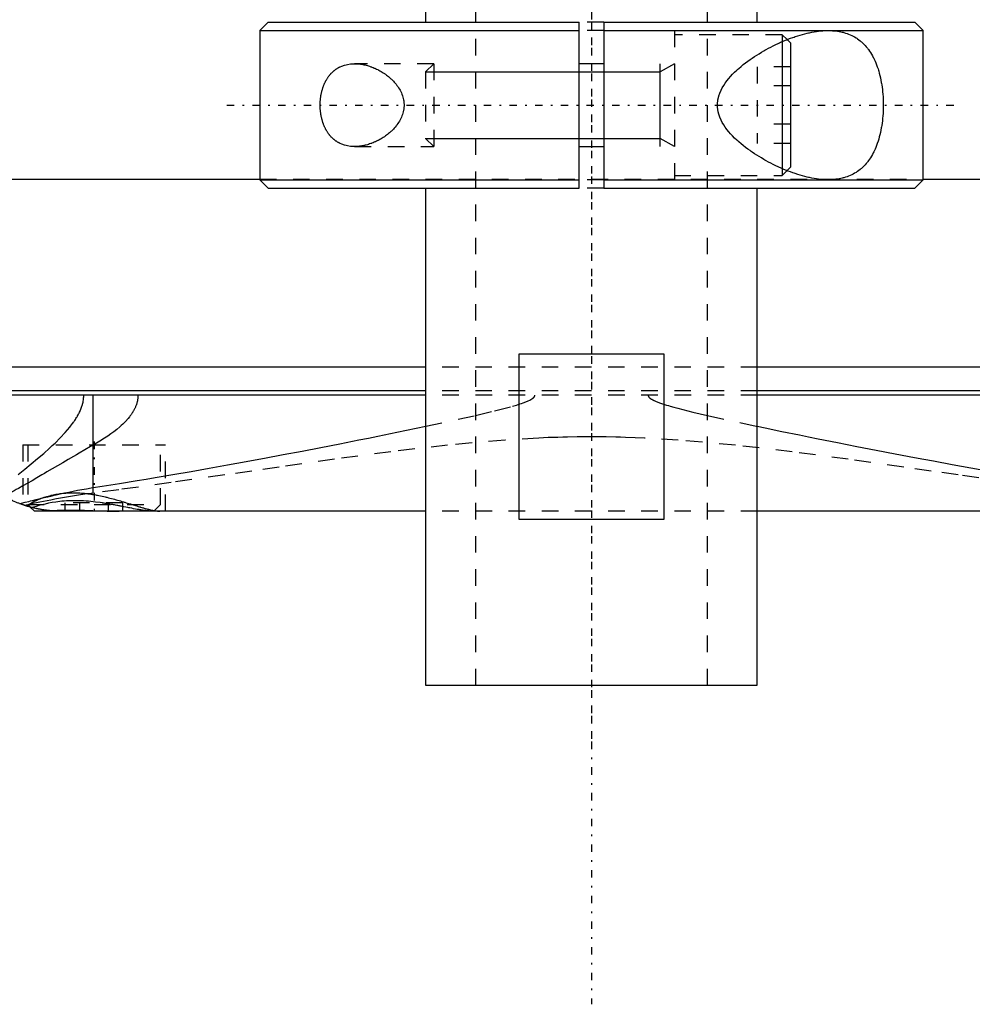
# Model space of a CAD drawing. Extents: x -105 to 105, y -97 to 359.
# Tile 2 of 9: x -34 to 23, y -97 to -37. Entities that reach past the tile are written whole.
import ezdxf

# ---------------------------------------------------------------- set-up
doc = ezdxf.new("R2010")
doc.units = 0
doc.linetypes.add('CENTER', pattern=[1.5, 0.45, -0.5, 0.05, -0.5])
doc.linetypes.add('DASHED', pattern=[2, 1, -1])
for name, color, linetype in [('AM_0', 7, 'CONTINUOUS'), ('AM_10', 7, 'CONTINUOUS'), ('AM_3', 7, 'DASHED'), ('AM_7', 7, 'CENTER')]:
    doc.layers.add(name, color=color, linetype=linetype)

msp = doc.modelspace()

# ---------------------------------------------------------------- linework, layer by layer
at = {"layer": 'AM_0', "color": 7, "linetype": 'CONTINUOUS'}
for p, q in [((-10, -25.3), (-10, -37.5)), ((10, -37.5), (10, -25.3)), ((-19.5, -37.5), (-20, -38)), ((-20, -38), (-20, -47)), ((-20, -38), (-0.75, -38)), ((-19.5, -37.5), (-0.75, -37.5)), ((-0.75, -47.5), (-0.75, -37.5)), ((0.75, -37.5), (19.5, -37.5)), ((0.75, -37.5), (0.75, -47.5)), ((0.75, -38), (20, -38)), ((20, -38), (19.5, -37.5)), ((20, -47), (20, -38)), ((12, -38.75), (11.797, -38.547)), ((11.5, -38.67), (11.5, -46.33)), ((12, -38.75), (12, -46.25)), ((0.75, -40), (-0.75, -40)), ((-0.75, -45), (0.75, -45)), ((11.797, -46.453), (12, -46.25)), ((-44.502, -46.968), (-20, -46.968)), ((-20, -47), (-19.5, -47.5)), ((-20, -47), (-0.75, -47)), ((-19.5, -47.5), (-0.75, -47.5)), ((-10, -47.5), (-10, -77.5)), ((0.75, -47), (20, -47)), ((0.75, -47.5), (19.5, -47.5)), ((10, -77.5), (10, -47.5)), ((19.5, -47.5), (20, -47)), ((20, -46.968), (44.502, -46.968)), ((-4.359, -67.5), (-4.359, -57.5)), ((-4.359, -57.5), (4.359, -57.5)), ((4.359, -57.5), (4.359, -67.5)), ((-10, -58.307), (-51.173, -58.307)), ((51.173, -58.307), (10, -58.307)), ((-10, -59.746), (-48.569, -59.746)), ((48.569, -59.746), (10, -59.746)), ((-10.005, -60), (-48.192, -60)), ((-30.043, -65.574), (-30.043, -60)), ((48.192, -60), (10.005, -60)), ((-34.069, -66.687), (-34.225, -66.637)), ((-33.848, -66.752), (-33.6, -67)), ((-10.003, -67), (-33.6, -67)), ((33.6, -67), (10.003, -67)), ((4.359, -67.5), (-4.359, -67.5)), ((-10, -77.5), (10, -77.5))]:
    msp.add_line(p, q, dxfattribs=at)
for points in [[(14.283, -47, 0), (14.22, -47, 0), (14.093, -46.996, 0), (13.964, -46.989, 0), (13.899, -46.984, 0), (13.834, -46.978, 0), (13.701, -46.964, 0), (13.566, -46.946, 0), (13.43, -46.925, 0), (13.292, -46.9, 0), (13.153, -46.872, 0), (13.082, -46.856, 0), (13.012, -46.84, 0), (12.87, -46.805, 0), (12.727, -46.767, 0), (12.583, -46.726, 0), (12.438, -46.682, 0), (12.292, -46.634, 0), (12.219, -46.61, 0), (12.146, -46.584, 0), (11.999, -46.531, 0), (11.851, -46.474, 0), (11.778, -46.445, 0), (11.704, -46.416, 0), (11.556, -46.354, 0), (11.409, -46.29, 0), (11.335, -46.256, 0), (11.261, -46.223, 0), (11.114, -46.153, 0), (10.968, -46.082, 0), (10.822, -46.007, 0), (10.677, -45.931, 0), (10.533, -45.853, 0), (10.461, -45.812, 0), (10.39, -45.772, 0), (10.248, -45.689, 0), (10.108, -45.604, 0), (9.969, -45.518, 0), (9.832, -45.429, 0), (9.697, -45.338, 0), (9.63, -45.292, 0), (9.563, -45.245, 0), (9.428, -45.148, 0), (9.293, -45.047, 0), (9.158, -44.942, 0), (9.025, -44.833, 0), (8.893, -44.72, 0), (8.828, -44.662, 0), (8.763, -44.604, 0), (8.636, -44.484, 0), (8.513, -44.36, 0), (8.395, -44.233, 0), (8.281, -44.102, 0), (8.173, -43.968, 0), (8.122, -43.9, 0), (8.072, -43.831, 0), (7.978, -43.69, 0), (7.892, -43.545, 0), (7.816, -43.397, 0), (7.775, -43.309, 0), (7.764, -43.283, 0), (7.754, -43.258, 0), (7.749, -43.245, 0), (7.744, -43.232, 0), (7.734, -43.206, 0), (7.724, -43.18, 0), (7.715, -43.154, 0), (7.706, -43.128, 0), (7.697, -43.101, 0), (7.693, -43.088, 0), (7.688, -43.075, 0), (7.68, -43.048, 0), (7.673, -43.021, 0), (7.669, -43.008, 0), (7.665, -42.994, 0), (7.658, -42.967, 0), (7.652, -42.94, 0), (7.649, -42.927, 0), (7.645, -42.913, 0), (7.64, -42.886, 0), (7.634, -42.858, 0), (7.629, -42.83, 0), (7.624, -42.802, 0), (7.62, -42.774, 0), (7.618, -42.76, 0), (7.616, -42.746, 0), (7.612, -42.718, 0), (7.609, -42.689, 0), (7.606, -42.661, 0), (7.604, -42.632, 0), (7.602, -42.603, 0), (7.601, -42.588, 0), (7.601, -42.574, 0), (7.6, -42.544, 0), (7.599, -42.515, 0), (7.599, -42.5, 0), (7.599, -42.485, 0), (7.6, -42.456, 0), (7.601, -42.426, 0), (7.601, -42.412, 0), (7.602, -42.397, 0), (7.604, -42.368, 0), (7.606, -42.339, 0), (7.609, -42.311, 0), (7.612, -42.282, 0), (7.616, -42.254, 0), (7.618, -42.24, 0), (7.62, -42.226, 0), (7.624, -42.198, 0), (7.629, -42.17, 0), (7.634, -42.142, 0), (7.64, -42.114, 0), (7.645, -42.087, 0), (7.649, -42.073, 0), (7.652, -42.06, 0), (7.658, -42.033, 0), (7.665, -42.006, 0), (7.669, -41.992, 0), (7.673, -41.979, 0), (7.68, -41.952, 0), (7.688, -41.925, 0), (7.693, -41.912, 0), (7.697, -41.899, 0), (7.706, -41.872, 0), (7.715, -41.846, 0), (7.724, -41.82, 0), (7.734, -41.794, 0), (7.744, -41.768, 0), (7.749, -41.755, 0), (7.754, -41.742, 0), (7.764, -41.717, 0), (7.775, -41.691, 0), (7.816, -41.603, 0), (7.892, -41.455, 0), (7.978, -41.31, 0), (8.072, -41.169, 0), (8.122, -41.1, 0), (8.173, -41.032, 0), (8.281, -40.898, 0), (8.395, -40.767, 0), (8.513, -40.64, 0), (8.636, -40.516, 0), (8.763, -40.396, 0), (8.828, -40.338, 0), (8.893, -40.28, 0), (9.025, -40.167, 0), (9.158, -40.058, 0), (9.293, -39.953, 0), (9.428, -39.852, 0), (9.563, -39.755, 0), (9.63, -39.708, 0), (9.697, -39.662, 0), (9.832, -39.571, 0), (9.969, -39.482, 0), (10.108, -39.396, 0), (10.248, -39.311, 0), (10.39, -39.228, 0), (10.461, -39.188, 0), (10.533, -39.147, 0), (10.677, -39.069, 0), (10.822, -38.993, 0), (10.968, -38.918, 0), (11.114, -38.847, 0), (11.261, -38.777, 0), (11.335, -38.744, 0), (11.409, -38.71, 0), (11.556, -38.646, 0), (11.704, -38.584, 0), (11.778, -38.555, 0), (11.851, -38.526, 0), (11.999, -38.469, 0), (12.146, -38.416, 0), (12.219, -38.39, 0), (12.292, -38.366, 0), (12.438, -38.318, 0), (12.583, -38.274, 0), (12.727, -38.233, 0), (12.87, -38.195, 0), (13.012, -38.16, 0), (13.082, -38.144, 0), (13.153, -38.128, 0), (13.292, -38.1, 0), (13.43, -38.075, 0), (13.566, -38.054, 0), (13.701, -38.036, 0), (13.834, -38.022, 0), (13.899, -38.016, 0), (13.964, -38.011, 0), (14.093, -38.004, 0), (14.22, -38, 0), (14.283, -38, 0)], [(14.283, -38, 0), (14.333, -38, 0), (14.433, -38.003, 0), (14.533, -38.008, 0), (14.583, -38.011, 0), (14.634, -38.015, 0), (14.734, -38.025, 0), (14.833, -38.038, 0), (14.933, -38.054, 0), (15.031, -38.073, 0), (15.129, -38.095, 0), (15.178, -38.107, 0), (15.226, -38.12, 0), (15.322, -38.148, 0), (15.417, -38.18, 0), (15.511, -38.215, 0), (15.603, -38.253, 0), (15.694, -38.295, 0), (15.739, -38.317, 0), (15.783, -38.34, 0), (15.871, -38.389, 0), (15.957, -38.441, 0), (15.999, -38.468, 0), (16.041, -38.497, 0), (16.123, -38.556, 0), (16.204, -38.618, 0), (16.243, -38.651, 0), (16.282, -38.684, 0), (16.358, -38.754, 0), (16.432, -38.826, 0), (16.504, -38.903, 0), (16.574, -38.982, 0), (16.641, -39.064, 0), (16.674, -39.107, 0), (16.706, -39.15, 0), (16.769, -39.239, 0), (16.83, -39.33, 0), (16.888, -39.425, 0), (16.944, -39.522, 0), (16.998, -39.624, 0), (17.024, -39.676, 0), (17.051, -39.73, 0), (17.101, -39.84, 0), (17.15, -39.954, 0), (17.197, -40.072, 0), (17.241, -40.194, 0), (17.283, -40.319, 0), (17.304, -40.383, 0), (17.323, -40.447, 0), (17.36, -40.578, 0), (17.395, -40.712, 0), (17.427, -40.848, 0), (17.456, -40.987, 0), (17.482, -41.127, 0), (17.494, -41.198, 0), (17.506, -41.269, 0), (17.527, -41.413, 0), (17.545, -41.557, 0), (17.561, -41.703, 0), (17.574, -41.848, 0), (17.584, -41.994, 0), (17.588, -42.067, 0), (17.592, -42.14, 0), (17.597, -42.285, 0), (17.599, -42.428, 0), (17.6, -42.5, 0), (17.599, -42.572, 0), (17.597, -42.715, 0), (17.592, -42.86, 0), (17.588, -42.933, 0), (17.584, -43.006, 0), (17.574, -43.152, 0), (17.561, -43.297, 0), (17.545, -43.443, 0), (17.527, -43.587, 0), (17.506, -43.731, 0), (17.494, -43.802, 0), (17.482, -43.873, 0), (17.456, -44.013, 0), (17.427, -44.152, 0), (17.395, -44.288, 0), (17.36, -44.422, 0), (17.323, -44.553, 0), (17.304, -44.617, 0), (17.283, -44.681, 0), (17.241, -44.806, 0), (17.197, -44.928, 0), (17.15, -45.046, 0), (17.101, -45.16, 0), (17.051, -45.27, 0), (17.024, -45.324, 0), (16.998, -45.376, 0), (16.944, -45.478, 0), (16.888, -45.575, 0), (16.83, -45.67, 0), (16.769, -45.761, 0), (16.706, -45.85, 0), (16.674, -45.893, 0), (16.641, -45.936, 0), (16.574, -46.018, 0), (16.504, -46.097, 0), (16.432, -46.174, 0), (16.358, -46.246, 0), (16.282, -46.316, 0), (16.243, -46.349, 0), (16.204, -46.382, 0), (16.123, -46.444, 0), (16.041, -46.503, 0), (15.999, -46.532, 0), (15.957, -46.559, 0), (15.871, -46.611, 0), (15.783, -46.66, 0), (15.739, -46.683, 0), (15.694, -46.705, 0), (15.603, -46.747, 0), (15.511, -46.785, 0), (15.417, -46.82, 0), (15.322, -46.852, 0), (15.226, -46.88, 0), (15.178, -46.893, 0), (15.129, -46.905, 0), (15.031, -46.927, 0), (14.933, -46.946, 0), (14.833, -46.962, 0), (14.734, -46.975, 0), (14.634, -46.985, 0), (14.583, -46.989, 0), (14.533, -46.992, 0), (14.433, -46.997, 0), (14.333, -47, 0), (14.283, -47, 0)], [(-16.363, -42.5, 0), (-16.363, -42.48, 0), (-16.363, -42.439, 0), (-16.362, -42.398, 0), (-16.361, -42.378, 0), (-16.36, -42.357, 0), (-16.358, -42.316, 0), (-16.356, -42.275, 0), (-16.353, -42.234, 0), (-16.35, -42.192, 0), (-16.346, -42.151, 0), (-16.344, -42.131, 0), (-16.342, -42.11, 0), (-16.337, -42.069, 0), (-16.331, -42.028, 0), (-16.326, -41.987, 0), (-16.319, -41.946, 0), (-16.312, -41.905, 0), (-16.309, -41.885, 0), (-16.305, -41.865, 0), (-16.297, -41.824, 0), (-16.289, -41.784, 0), (-16.285, -41.764, 0), (-16.28, -41.744, 0), (-16.271, -41.705, 0), (-16.261, -41.665, 0), (-16.256, -41.646, 0), (-16.251, -41.626, 0), (-16.241, -41.588, 0), (-16.229, -41.549, 0), (-16.218, -41.511, 0), (-16.206, -41.474, 0), (-16.194, -41.437, 0), (-16.187, -41.418, 0), (-16.181, -41.4, 0), (-16.168, -41.363, 0), (-16.154, -41.327, 0), (-16.14, -41.292, 0), (-16.125, -41.257, 0), (-16.111, -41.222, 0), (-16.103, -41.205, 0), (-16.095, -41.188, 0), (-16.08, -41.155, 0), (-16.064, -41.122, 0), (-16.048, -41.089, 0), (-16.031, -41.057, 0), (-16.014, -41.026, 0), (-16.006, -41.011, 0), (-15.997, -40.995, 0), (-15.98, -40.965, 0), (-15.962, -40.936, 0), (-15.945, -40.907, 0), (-15.927, -40.878, 0), (-15.908, -40.851, 0), (-15.899, -40.837, 0), (-15.89, -40.824, 0), (-15.871, -40.797, 0), (-15.852, -40.771, 0), (-15.833, -40.745, 0), (-15.813, -40.72, 0), (-15.793, -40.695, 0), (-15.783, -40.682, 0), (-15.773, -40.67, 0), (-15.752, -40.646, 0), (-15.731, -40.622, 0), (-15.721, -40.61, 0), (-15.71, -40.599, 0), (-15.689, -40.576, 0), (-15.667, -40.553, 0), (-15.656, -40.542, 0), (-15.645, -40.531, 0), (-15.622, -40.509, 0), (-15.6, -40.488, 0), (-15.577, -40.467, 0), (-15.553, -40.447, 0), (-15.53, -40.427, 0), (-15.518, -40.417, 0), (-15.506, -40.408, 0), (-15.482, -40.389, 0), (-15.458, -40.37, 0), (-15.433, -40.352, 0), (-15.408, -40.334, 0), (-15.383, -40.317, 0), (-15.37, -40.309, 0), (-15.358, -40.3, 0), (-15.332, -40.284, 0), (-15.307, -40.269, 0), (-15.281, -40.253, 0), (-15.254, -40.238, 0), (-15.228, -40.224, 0), (-15.215, -40.217, 0), (-15.202, -40.21, 0), (-15.175, -40.197, 0), (-15.148, -40.184, 0), (-15.053, -40.142, 0), (-14.885, -40.084, 0), (-14.8, -40.061, 0), (-14.714, -40.042, 0), (-14.541, -40.014, 0), (-14.368, -40.002, 0), (-14.283, -40, 0)], [(-14.283, -40, 0), (-14.251, -40, 0), (-14.188, -40.002, 0), (-14.123, -40.005, 0), (-14.091, -40.008, 0), (-14.058, -40.01, 0), (-13.992, -40.017, 0), (-13.925, -40.025, 0), (-13.858, -40.036, 0), (-13.79, -40.048, 0), (-13.722, -40.061, 0), (-13.688, -40.069, 0), (-13.653, -40.077, 0), (-13.585, -40.094, 0), (-13.515, -40.113, 0), (-13.446, -40.133, 0), (-13.377, -40.156, 0), (-13.307, -40.18, 0), (-13.272, -40.192, 0), (-13.237, -40.205, 0), (-13.168, -40.233, 0), (-13.099, -40.262, 0), (-13.064, -40.277, 0), (-13.029, -40.293, 0), (-12.96, -40.325, 0), (-12.892, -40.359, 0), (-12.858, -40.376, 0), (-12.824, -40.394, 0), (-12.756, -40.431, 0), (-12.689, -40.47, 0), (-12.623, -40.51, 0), (-12.557, -40.552, 0), (-12.492, -40.595, 0), (-12.46, -40.617, 0), (-12.428, -40.64, 0), (-12.364, -40.686, 0), (-12.302, -40.733, 0), (-12.241, -40.782, 0), (-12.181, -40.832, 0), (-12.122, -40.884, 0), (-12.093, -40.91, 0), (-12.064, -40.937, 0), (-12.006, -40.994, 0), (-11.949, -41.052, 0), (-11.892, -41.113, 0), (-11.837, -41.177, 0), (-11.782, -41.243, 0), (-11.756, -41.277, 0), (-11.73, -41.311, 0), (-11.679, -41.382, 0), (-11.63, -41.454, 0), (-11.584, -41.529, 0), (-11.541, -41.606, 0), (-11.5, -41.684, 0), (-11.481, -41.724, 0), (-11.462, -41.765, 0), (-11.428, -41.847, 0), (-11.398, -41.93, 0), (-11.372, -42.015, 0), (-11.349, -42.101, 0), (-11.331, -42.189, 0), (-11.324, -42.233, 0), (-11.317, -42.277, 0), (-11.308, -42.366, 0), (-11.303, -42.455, 0), (-11.303, -42.5, 0), (-11.303, -42.545, 0), (-11.308, -42.634, 0), (-11.317, -42.723, 0), (-11.324, -42.767, 0), (-11.331, -42.811, 0), (-11.349, -42.899, 0), (-11.372, -42.985, 0), (-11.398, -43.07, 0), (-11.428, -43.153, 0), (-11.462, -43.235, 0), (-11.481, -43.276, 0), (-11.5, -43.316, 0), (-11.541, -43.394, 0), (-11.584, -43.471, 0), (-11.63, -43.546, 0), (-11.679, -43.618, 0), (-11.73, -43.689, 0), (-11.756, -43.723, 0), (-11.782, -43.757, 0), (-11.837, -43.823, 0), (-11.892, -43.887, 0), (-11.949, -43.948, 0), (-12.006, -44.006, 0), (-12.064, -44.063, 0), (-12.093, -44.09, 0), (-12.122, -44.116, 0), (-12.181, -44.168, 0), (-12.241, -44.218, 0), (-12.302, -44.267, 0), (-12.364, -44.314, 0), (-12.428, -44.36, 0), (-12.46, -44.383, 0), (-12.492, -44.405, 0), (-12.557, -44.448, 0), (-12.623, -44.49, 0), (-12.689, -44.53, 0), (-12.756, -44.569, 0), (-12.824, -44.606, 0), (-12.858, -44.624, 0), (-12.892, -44.641, 0), (-12.96, -44.675, 0), (-13.029, -44.707, 0), (-13.064, -44.723, 0), (-13.099, -44.738, 0), (-13.168, -44.767, 0), (-13.237, -44.795, 0), (-13.272, -44.808, 0), (-13.307, -44.82, 0), (-13.377, -44.844, 0), (-13.446, -44.867, 0), (-13.515, -44.887, 0), (-13.585, -44.906, 0), (-13.653, -44.923, 0), (-13.688, -44.931, 0), (-13.722, -44.939, 0), (-13.79, -44.952, 0), (-13.858, -44.964, 0), (-13.925, -44.975, 0), (-13.992, -44.983, 0), (-14.058, -44.99, 0), (-14.091, -44.992, 0), (-14.123, -44.995, 0), (-14.188, -44.998, 0), (-14.251, -45, 0), (-14.283, -45, 0)], [(-14.283, -45, 0), (-14.368, -44.998, 0), (-14.541, -44.986, 0), (-14.714, -44.958, 0), (-14.8, -44.939, 0), (-14.885, -44.916, 0), (-15.053, -44.858, 0), (-15.148, -44.816, 0), (-15.175, -44.803, 0), (-15.202, -44.79, 0), (-15.215, -44.783, 0), (-15.228, -44.776, 0), (-15.254, -44.762, 0), (-15.281, -44.747, 0), (-15.307, -44.731, 0), (-15.332, -44.716, 0), (-15.358, -44.7, 0), (-15.37, -44.691, 0), (-15.383, -44.683, 0), (-15.408, -44.666, 0), (-15.433, -44.648, 0), (-15.458, -44.63, 0), (-15.482, -44.611, 0), (-15.506, -44.592, 0), (-15.518, -44.583, 0), (-15.53, -44.573, 0), (-15.553, -44.553, 0), (-15.577, -44.533, 0), (-15.6, -44.512, 0), (-15.622, -44.491, 0), (-15.645, -44.469, 0), (-15.656, -44.458, 0), (-15.667, -44.447, 0), (-15.689, -44.424, 0), (-15.71, -44.401, 0), (-15.721, -44.39, 0), (-15.731, -44.378, 0), (-15.752, -44.354, 0), (-15.773, -44.33, 0), (-15.783, -44.318, 0), (-15.793, -44.305, 0), (-15.813, -44.28, 0), (-15.833, -44.255, 0), (-15.852, -44.229, 0), (-15.871, -44.203, 0), (-15.89, -44.176, 0), (-15.899, -44.163, 0), (-15.908, -44.149, 0), (-15.927, -44.122, 0), (-15.945, -44.093, 0), (-15.962, -44.064, 0), (-15.98, -44.035, 0), (-15.997, -44.005, 0), (-16.006, -43.989, 0), (-16.014, -43.974, 0), (-16.031, -43.943, 0), (-16.048, -43.911, 0), (-16.064, -43.878, 0), (-16.08, -43.845, 0), (-16.095, -43.812, 0), (-16.103, -43.795, 0), (-16.111, -43.778, 0), (-16.125, -43.743, 0), (-16.14, -43.708, 0), (-16.154, -43.673, 0), (-16.168, -43.637, 0), (-16.181, -43.6, 0), (-16.187, -43.582, 0), (-16.194, -43.563, 0), (-16.206, -43.526, 0), (-16.218, -43.489, 0), (-16.229, -43.451, 0), (-16.241, -43.412, 0), (-16.251, -43.374, 0), (-16.256, -43.354, 0), (-16.261, -43.335, 0), (-16.271, -43.295, 0), (-16.28, -43.256, 0), (-16.285, -43.236, 0), (-16.289, -43.216, 0), (-16.297, -43.176, 0), (-16.305, -43.135, 0), (-16.309, -43.115, 0), (-16.312, -43.095, 0), (-16.319, -43.054, 0), (-16.326, -43.013, 0), (-16.331, -42.972, 0), (-16.337, -42.931, 0), (-16.342, -42.89, 0), (-16.344, -42.869, 0), (-16.346, -42.849, 0), (-16.35, -42.808, 0), (-16.353, -42.766, 0), (-16.356, -42.725, 0), (-16.358, -42.684, 0), (-16.36, -42.643, 0), (-16.361, -42.622, 0), (-16.362, -42.602, 0), (-16.363, -42.561, 0), (-16.363, -42.52, 0), (-16.363, -42.5, 0)], [(-30.043, -65.574, 0), (-29.518, -65.493, 0), (-28.462, -65.326, 0), (-27.396, -65.153, 0), (-26.86, -65.064, 0), (-26.322, -64.974, 0), (-25.24, -64.79, 0), (-24.149, -64.601, 0), (-23.051, -64.407, 0), (-21.945, -64.208, 0), (-20.832, -64.004, 0), (-20.273, -63.901, 0), (-19.713, -63.796, 0), (-18.587, -63.584, 0), (-17.455, -63.369, 0), (-16.319, -63.149, 0), (-15.177, -62.926, 0), (-14.031, -62.699, 0), (-13.456, -62.584, 0), (-12.881, -62.469, 0), (-11.729, -62.235, 0), (-10.575, -61.997, 0), (-9.998, -61.876, 0)], [(9.996, -61.876, 0), (10.476, -61.976, 0), (11.482, -62.184, 0), (12.546, -62.401, 0), (13.099, -62.513, 0), (13.666, -62.626, 0), (14.831, -62.858, 0), (15.999, -63.087, 0), (17.163, -63.312, 0), (18.321, -63.534, 0), (19.473, -63.751, 0), (20.047, -63.859, 0), (20.619, -63.965, 0), (21.758, -64.174, 0), (22.889, -64.378, 0), (24.014, -64.577, 0), (25.13, -64.771, 0), (26.237, -64.96, 0), (26.788, -65.052, 0), (27.336, -65.143, 0), (28.426, -65.32, 0), (29.506, -65.491, 0), (30.043, -65.574, 0)], [(-34.299, -66.612, 0), (-34.347, -66.595, 0), (-34.441, -66.56, 0), (-34.536, -66.524, 0), (-34.583, -66.506, 0), (-34.63, -66.487, 0), (-34.724, -66.448, 0), (-34.817, -66.408, 0), (-34.91, -66.366, 0), (-35.003, -66.323, 0), (-35.095, -66.279, 0), (-35.141, -66.256, 0), (-35.187, -66.232, 0), (-35.278, -66.185, 0), (-35.369, -66.136, 0), (-35.459, -66.086, 0), (-35.549, -66.034, 0), (-35.638, -65.981, 0), (-35.682, -65.953, 0), (-35.726, -65.926, 0), (-35.814, -65.87, 0), (-35.901, -65.812, 0), (-35.945, -65.783, 0)], [(-34.484, -66.545, 0), (-34.377, -66.518, 0), (-34.16, -66.464, 0), (-33.939, -66.409, 0), (-33.827, -66.381, 0), (-33.715, -66.353, 0), (-33.486, -66.296, 0), (-33.253, -66.239, 0), (-33.017, -66.181, 0), (-32.777, -66.124, 0), (-32.533, -66.066, 0), (-32.41, -66.037, 0), (-32.286, -66.009, 0), (-32.035, -65.952, 0), (-31.78, -65.897, 0), (-31.522, -65.842, 0), (-31.261, -65.789, 0), (-30.996, -65.738, 0), (-30.862, -65.713, 0), (-30.728, -65.688, 0), (-30.456, -65.641, 0), (-30.181, -65.595, 0), (-30.043, -65.574, 0)], [(-32.725, -66.962, 0), (-32.775, -66.957, 0), (-32.874, -66.945, 0), (-32.973, -66.932, 0), (-33.022, -66.925, 0), (-33.072, -66.917, 0), (-33.171, -66.901, 0), (-33.269, -66.884, 0), (-33.368, -66.865, 0), (-33.466, -66.845, 0), (-33.564, -66.823, 0), (-33.613, -66.812, 0), (-33.662, -66.8, 0), (-33.76, -66.775, 0), (-33.857, -66.749, 0), (-33.954, -66.722, 0), (-34.051, -66.693, 0), (-34.148, -66.662, 0), (-34.196, -66.647, 0), (-34.244, -66.63, 0), (-34.34, -66.597, 0), (-34.436, -66.562, 0), (-34.484, -66.545, 0)], [(-33.85, -66.751, 0), (-33.875, -66.744, 0), (-33.922, -66.731, 0), (-33.966, -66.718, 0), (-33.987, -66.712, 0), (-34.008, -66.706, 0), (-34.047, -66.694, 0), (-34.083, -66.683, 0), (-34.117, -66.672, 0), (-34.148, -66.662, 0), (-34.176, -66.653, 0), (-34.189, -66.649, 0), (-34.201, -66.645, 0), (-34.223, -66.638, 0), (-34.242, -66.631, 0), (-34.259, -66.625, 0), (-34.273, -66.621, 0), (-34.284, -66.617, 0), (-34.288, -66.616, 0), (-34.292, -66.614, 0), (-34.297, -66.612, 0), (-34.3, -66.611, 0), (-34.3, -66.611, 0)], [(-33.85, -66.751, 0), (-33.875, -66.744, 0), (-33.922, -66.731, 0), (-33.966, -66.718, 0), (-33.988, -66.712, 0), (-34.008, -66.706, 0), (-34.047, -66.694, 0), (-34.084, -66.683, 0), (-34.117, -66.672, 0), (-34.148, -66.662, 0), (-34.176, -66.653, 0), (-34.189, -66.649, 0), (-34.201, -66.645, 0), (-34.223, -66.638, 0), (-34.242, -66.631, 0), (-34.259, -66.625, 0), (-34.273, -66.621, 0), (-34.284, -66.617, 0), (-34.288, -66.616, 0), (-34.292, -66.614, 0), (-34.297, -66.612, 0), (-34.3, -66.611, 0), (-34.3, -66.611, 0)], [(-32.725, -66.962, 0), (-32.627, -66.958, 0), (-32.425, -66.95, 0), (-32.215, -66.944, 0), (-32.107, -66.941, 0), (-31.997, -66.938, 0), (-31.773, -66.935, 0), (-31.542, -66.933, 0), (-31.306, -66.933, 0), (-31.066, -66.935, 0), (-30.823, -66.939, 0), (-30.701, -66.942, 0), (-30.578, -66.944, 0), (-30.33, -66.951, 0), (-30.081, -66.959, 0), (-29.831, -66.968, 0), (-29.582, -66.976, 0), (-29.335, -66.984, 0), (-29.213, -66.988, 0), (-29.091, -66.991, 0), (-28.849, -66.997, 0), (-28.611, -67, 0), (-28.494, -67, 0)], [(-32, -67, 0), (-32.022, -67, 0), (-32.065, -67, 0), (-32.107, -66.999, 0), (-32.129, -66.999, 0), (-32.15, -66.998, 0), (-32.192, -66.997, 0), (-32.234, -66.996, 0), (-32.275, -66.995, 0), (-32.316, -66.993, 0), (-32.357, -66.991, 0), (-32.377, -66.99, 0), (-32.398, -66.989, 0), (-32.438, -66.986, 0), (-32.477, -66.984, 0), (-32.516, -66.981, 0), (-32.555, -66.978, 0), (-32.594, -66.975, 0), (-32.613, -66.973, 0), (-32.632, -66.971, 0), (-32.67, -66.968, 0), (-32.707, -66.964, 0), (-32.725, -66.962, 0)]]:
    msp.add_polyline3d(points, dxfattribs=at)
at = {"layer": 'AM_10', "color": 7, "linetype": 'CONTINUOUS'}
for p, q in [((4.15, -45), (4.15, -40)), ((5, -40), (4.15, -40.49)), ((-10, -40.49), (4.15, -40.49)), ((-10, -44.51), (4.15, -44.51)), ((5, -45), (4.15, -44.51))]:
    msp.add_line(p, q, dxfattribs=at)
at = {"layer": 'AM_3', "color": 6, "linetype": 'DASHED'}
for p, q in [((-7, 307.5), (-7, -77.5)), ((7, -77.5), (7, 307.5)), ((0.75, -37.5), (-0.75, -37.5)), ((0.75, -38), (-0.75, -38)), ((5, -38), (5, -47)), ((11.5, -38.25), (5, -38.25)), ((11.797, -38.547), (11.5, -38.25)), ((11.5, -38.25), (11.5, -38.67)), ((-9.51, -40), (-14.283, -40)), ((-9.51, -40), (-10, -40.49)), ((-9.51, -40), (-9.51, -45)), ((12, -40.191), (10, -40.191)), ((10, -40.191), (10, -44.809)), ((-10, -40.49), (-10, -44.51)), ((12, -41.345), (10, -41.345)), ((12, -43.655), (10, -43.655)), ((-10, -44.51), (-9.51, -45)), ((-14.283, -45), (-9.51, -45)), ((12, -44.809), (10, -44.809)), ((11.5, -46.33), (11.5, -46.75)), ((5, -46.75), (11.5, -46.75)), ((11.5, -46.75), (11.797, -46.453)), ((-20, -46.968), (20, -46.968)), ((0.75, -47), (-0.75, -47)), ((0.75, -47.5), (-0.75, -47.5)), ((10, -58.307), (-10, -58.307)), ((10, -59.746), (-10, -59.746)), ((-30.043, -63.007), (-30.043, -60)), ((-30.043, -65.905), (-30.043, -60)), ((10.005, -60), (-10.005, -60)), ((-9.998, -61.876), (-6.998, -61.224)), ((6.999, -61.224), (9.996, -61.876)), ((-34.3, -63), (-34.3, -66.611)), ((-34.3, -63), (-25.7, -63)), ((-34, -63), (-34, -66.6)), ((-26, -66.6), (-26, -63)), ((-25.7, -67), (-25.7, -63)), ((-31.732, -67), (-31.732, -66.5)), ((-28.268, -66.5), (-31.732, -66.5)), ((-30.866, -67), (-30.866, -66.5)), ((-29.134, -67), (-29.134, -66.5)), ((-28.268, -67), (-28.268, -66.5)), ((-34.225, -66.637), (-34.299, -66.612)), ((-34, -66.6), (-33.848, -66.752)), ((-34, -66.6), (-26, -66.6)), ((-33.722, -66.785), (-33.849, -66.751)), ((-31.733, -66.983), (-32.376, -66.99)), ((-29.343, -67), (-31.733, -66.983)), ((-26.4, -67), (-26, -66.6)), ((10.003, -67), (-10.003, -67))]:
    msp.add_line(p, q, dxfattribs=at)
for points in [[(-34.574, -64.775, 0), (-34.176, -64.463, 0), (-33.784, -64.147, 0), (-33.403, -63.829, 0), (-33.034, -63.511, 0), (-32.684, -63.196, 0), (-32.516, -63.04, 0), (-32.354, -62.885, 0), (-32.04, -62.572, 0), (-31.742, -62.253, 0), (-31.466, -61.928, 0), (-31.317, -61.737, 0), (-31.277, -61.682, 0), (-31.237, -61.628, 0), (-31.218, -61.6, 0), (-31.199, -61.573, 0), (-31.161, -61.517, 0), (-31.124, -61.462, 0), (-31.089, -61.407, 0), (-31.054, -61.352, 0), (-31.021, -61.297, 0), (-31.005, -61.269, 0), (-30.989, -61.241, 0), (-30.958, -61.186, 0), (-30.928, -61.13, 0), (-30.914, -61.102, 0), (-30.899, -61.075, 0), (-30.872, -61.018, 0), (-30.845, -60.961, 0), (-30.832, -60.932, 0), (-30.819, -60.903, 0), (-30.795, -60.845, 0), (-30.772, -60.786, 0), (-30.75, -60.726, 0), (-30.729, -60.665, 0), (-30.71, -60.604, 0), (-30.702, -60.573, 0), (-30.693, -60.542, 0), (-30.677, -60.48, 0), (-30.664, -60.417, 0), (-30.652, -60.353, 0), (-30.641, -60.29, 0), (-30.633, -60.226, 0), (-30.63, -60.194, 0), (-30.627, -60.162, 0), (-30.623, -60.097, 0), (-30.621, -60.033, 0), (-30.621, -60, 0)], [(-27.35, -60, 0), (-27.35, -60.02, 0), (-27.351, -60.061, 0), (-27.353, -60.101, 0), (-27.355, -60.122, 0), (-27.356, -60.142, 0), (-27.36, -60.182, 0), (-27.365, -60.222, 0), (-27.371, -60.261, 0), (-27.378, -60.301, 0), (-27.385, -60.34, 0), (-27.389, -60.36, 0), (-27.394, -60.379, 0), (-27.403, -60.418, 0), (-27.413, -60.457, 0), (-27.424, -60.496, 0), (-27.436, -60.534, 0), (-27.449, -60.572, 0), (-27.456, -60.591, 0), (-27.462, -60.61, 0), (-27.477, -60.648, 0), (-27.492, -60.685, 0), (-27.499, -60.704, 0), (-27.507, -60.722, 0), (-27.524, -60.759, 0), (-27.541, -60.795, 0), (-27.549, -60.813, 0), (-27.558, -60.831, 0), (-27.576, -60.867, 0), (-27.595, -60.902, 0), (-27.615, -60.937, 0), (-27.634, -60.971, 0), (-27.655, -61.006, 0), (-27.665, -61.023, 0), (-27.676, -61.04, 0), (-27.697, -61.073, 0), (-27.719, -61.106, 0), (-27.741, -61.139, 0), (-27.763, -61.171, 0), (-27.786, -61.203, 0), (-27.798, -61.219, 0), (-27.809, -61.235, 0), (-27.833, -61.266, 0), (-27.857, -61.298, 0), (-27.943, -61.405, 0), (-28.102, -61.582, 0), (-28.27, -61.751, 0), (-28.356, -61.832, 0), (-28.444, -61.911, 0), (-28.623, -62.061, 0), (-28.802, -62.203, 0), (-28.985, -62.339, 0), (-29.173, -62.47, 0), (-29.364, -62.598, 0), (-29.461, -62.66, 0), (-29.558, -62.721, 0), (-29.752, -62.839, 0), (-29.946, -62.952, 0), (-30.043, -63.007, 0)], [(-6.998, -61.224, 0), (-5.849, -60.952, 0), (-4.771, -60.669, 0), (-4.527, -60.597, 0), (-4.313, -60.529, 0), (-4.216, -60.497, 0), (-4.126, -60.465, 0), (-3.964, -60.404, 0), (-3.827, -60.347, 0), (-3.711, -60.292, 0), (-3.654, -60.261, 0), (-3.638, -60.253, 0), (-3.624, -60.244, 0), (-3.617, -60.24, 0), (-3.61, -60.235, 0), (-3.596, -60.227, 0), (-3.583, -60.218, 0), (-3.57, -60.21, 0), (-3.558, -60.201, 0), (-3.547, -60.193, 0), (-3.541, -60.189, 0), (-3.535, -60.184, 0), (-3.525, -60.176, 0), (-3.515, -60.168, 0), (-3.51, -60.163, 0), (-3.505, -60.159, 0), (-3.496, -60.151, 0), (-3.487, -60.143, 0), (-3.483, -60.138, 0), (-3.479, -60.134, 0), (-3.471, -60.126, 0), (-3.464, -60.118, 0), (-3.457, -60.11, 0), (-3.451, -60.101, 0), (-3.445, -60.093, 0), (-3.442, -60.088, 0), (-3.44, -60.084, 0), (-3.434, -60.075, 0), (-3.43, -60.065, 0), (-3.425, -60.056, 0), (-3.422, -60.046, 0), (-3.419, -60.036, 0), (-3.418, -60.031, 0), (-3.417, -60.03, 0), (-3.417, -60.028, 0), (-3.417, -60.027, 0), (-3.417, -60.026, 0), (-3.416, -60.025, 0), (-3.416, -60.023, 0), (-3.416, -60.022, 0), (-3.416, -60.02, 0), (-3.415, -60.018, 0), (-3.415, -60.016, 0), (-3.415, -60.016, 0), (-3.415, -60.015, 0), (-3.415, -60.013, 0), (-3.415, -60.011, 0), (-3.414, -60.01, 0), (-3.414, -60.008, 0), (-3.414, -60.006, 0), (-3.414, -60.005, 0), (-3.414, -60.004, 0), (-3.414, -60.003, 0), (-3.414, -60.001, 0), (-3.414, -60, 0)], [(3.414, -60, 0), (3.414, -60.002, 0), (3.414, -60.005, 0), (3.414, -60.009, 0), (3.415, -60.01, 0), (3.415, -60.012, 0), (3.415, -60.015, 0), (3.415, -60.019, 0), (3.416, -60.022, 0), (3.416, -60.025, 0), (3.417, -60.029, 0), (3.417, -60.03, 0), (3.418, -60.032, 0), (3.419, -60.035, 0), (3.42, -60.038, 0), (3.42, -60.042, 0), (3.421, -60.045, 0), (3.423, -60.048, 0), (3.423, -60.05, 0), (3.424, -60.051, 0), (3.425, -60.055, 0), (3.426, -60.058, 0), (3.427, -60.059, 0), (3.428, -60.061, 0), (3.429, -60.064, 0), (3.43, -60.067, 0), (3.431, -60.069, 0), (3.432, -60.07, 0), (3.434, -60.073, 0), (3.435, -60.076, 0), (3.437, -60.079, 0), (3.439, -60.082, 0), (3.44, -60.085, 0), (3.441, -60.087, 0), (3.442, -60.088, 0), (3.444, -60.091, 0), (3.446, -60.094, 0), (3.448, -60.097, 0), (3.45, -60.1, 0), (3.452, -60.102, 0), (3.453, -60.104, 0), (3.454, -60.105, 0), (3.456, -60.108, 0), (3.458, -60.111, 0), (3.466, -60.12, 0), (3.48, -60.135, 0), (3.495, -60.15, 0), (3.503, -60.157, 0), (3.511, -60.164, 0), (3.527, -60.178, 0), (3.544, -60.191, 0), (3.561, -60.203, 0), (3.578, -60.215, 0), (3.595, -60.226, 0), (3.604, -60.232, 0), (3.614, -60.238, 0), (3.632, -60.249, 0), (3.652, -60.26, 0), (3.662, -60.266, 0), (3.672, -60.271, 0), (3.692, -60.282, 0), (3.713, -60.293, 0), (3.724, -60.299, 0), (3.735, -60.304, 0), (3.756, -60.314, 0), (3.778, -60.325, 0), (3.857, -60.36, 0), (4, -60.419, 0), (4.162, -60.478, 0), (4.34, -60.538, 0), (4.535, -60.599, 0), (4.638, -60.63, 0), (4.744, -60.661, 0), (4.968, -60.724, 0), (5.204, -60.788, 0), (6.117, -61.018, 0), (6.999, -61.224, 0)], [(25.344, -65.272, 0), (22.121, -64.813, 0), (20.484, -64.576, 0), (18.832, -64.338, 0), (15.492, -63.865, 0), (12.109, -63.414, 0), (8.688, -63.016, 0), (5.229, -62.707, 0), (3.204, -62.587, 0), (2.626, -62.563, 0), (2.048, -62.543, 0), (1.758, -62.535, 0), (1.469, -62.528, 0), (0.889, -62.518, 0), (0.309, -62.513, 0), (0.018, -62.513, 0), (-0.273, -62.513, 0), (-0.856, -62.518, 0), (-1.439, -62.528, 0), (-1.73, -62.535, 0), (-2.021, -62.543, 0), (-2.602, -62.562, 0), (-3.183, -62.586, 0), (-5.211, -62.706, 0), (-8.674, -63.014, 0), (-12.1, -63.413, 0), (-15.489, -63.864, 0), (-18.832, -64.338, 0), (-20.483, -64.576, 0), (-22.12, -64.813, 0), (-25.345, -65.273, 0), (-28.497, -65.704, 0), (-30.043, -65.905, 0)], [(-30.043, -63.007, 0), (-30.215, -63.105, 0), (-30.558, -63.3, 0), (-30.897, -63.495, 0), (-31.064, -63.593, 0), (-31.231, -63.69, 0), (-31.562, -63.883, 0), (-31.889, -64.075, 0), (-32.211, -64.264, 0), (-32.529, -64.451, 0), (-32.842, -64.634, 0), (-32.996, -64.725, 0), (-33.149, -64.814, 0), (-33.449, -64.989, 0), (-33.741, -65.158, 0), (-34.024, -65.32, 0), (-34.299, -65.477, 0), (-34.566, -65.627, 0), (-34.697, -65.699, 0), (-34.825, -65.77, 0), (-35.076, -65.906, 0), (-35.319, -66.036, 0), (-35.437, -66.098, 0)], [(-30.043, -65.905, 0), (-30.173, -65.922, 0), (-30.43, -65.957, 0), (-30.684, -65.993, 0), (-30.81, -66.012, 0), (-30.936, -66.032, 0), (-31.183, -66.071, 0), (-31.428, -66.112, 0), (-31.669, -66.154, 0), (-31.907, -66.196, 0), (-32.142, -66.239, 0), (-32.258, -66.261, 0), (-32.373, -66.283, 0), (-32.601, -66.327, 0), (-32.825, -66.371, 0), (-33.046, -66.415, 0), (-33.263, -66.458, 0), (-33.477, -66.501, 0), (-33.582, -66.523, 0), (-33.687, -66.544, 0), (-33.894, -66.586, 0), (-34.096, -66.626, 0), (-34.197, -66.646, 0)], [(-34.069, -66.687, 0), (-34.053, -66.676, 0), (-34.02, -66.652, 0), (-33.985, -66.628, 0), (-33.967, -66.615, 0), (-33.948, -66.603, 0), (-33.91, -66.578, 0), (-33.869, -66.553, 0), (-33.827, -66.527, 0), (-33.782, -66.501, 0), (-33.736, -66.475, 0), (-33.713, -66.462, 0), (-33.689, -66.449, 0), (-33.639, -66.423, 0), (-33.587, -66.397, 0), (-33.534, -66.371, 0), (-33.479, -66.346, 0), (-33.423, -66.32, 0), (-33.394, -66.307, 0), (-33.364, -66.295, 0), (-33.304, -66.269, 0), (-33.243, -66.245, 0), (-33.211, -66.232, 0), (-33.179, -66.22, 0), (-33.114, -66.196, 0), (-33.048, -66.173, 0), (-33.014, -66.161, 0), (-32.98, -66.15, 0), (-32.91, -66.128, 0), (-32.839, -66.106, 0), (-32.766, -66.085, 0), (-32.691, -66.065, 0), (-32.616, -66.045, 0), (-32.577, -66.036, 0), (-32.538, -66.027, 0), (-32.46, -66.009, 0), (-32.379, -65.993, 0), (-32.298, -65.977, 0), (-32.216, -65.963, 0), (-32.132, -65.95, 0), (-32.09, -65.944, 0), (-32.047, -65.938, 0), (-31.962, -65.927, 0), (-31.875, -65.917, 0), (-31.787, -65.909, 0), (-31.698, -65.902, 0), (-31.608, -65.896, 0), (-31.563, -65.893, 0), (-31.517, -65.891, 0), (-31.426, -65.888, 0), (-31.333, -65.886, 0), (-31.239, -65.886, 0), (-31.145, -65.887, 0), (-31.049, -65.889, 0), (-31.002, -65.891, 0), (-30.954, -65.893, 0), (-30.858, -65.898, 0), (-30.763, -65.904, 0), (-30.667, -65.912, 0), (-30.57, -65.921, 0), (-30.474, -65.931, 0), (-30.426, -65.937, 0), (-30.378, -65.943, 0), (-30.281, -65.955, 0), (-30.185, -65.969, 0), (-30.136, -65.976, 0), (-30.088, -65.984, 0), (-29.992, -66, 0), (-29.895, -66.017, 0), (-29.847, -66.026, 0), (-29.799, -66.035, 0), (-29.703, -66.053, 0), (-29.607, -66.073, 0), (-29.511, -66.094, 0), (-29.416, -66.115, 0), (-29.321, -66.137, 0), (-29.274, -66.148, 0), (-29.227, -66.159, 0), (-29.133, -66.183, 0), (-29.04, -66.206, 0), (-28.947, -66.23, 0), (-28.855, -66.255, 0), (-28.764, -66.28, 0), (-28.718, -66.293, 0), (-28.673, -66.305, 0), (-28.583, -66.331, 0), (-28.494, -66.357, 0), (-28.405, -66.382, 0), (-28.317, -66.408, 0), (-28.23, -66.434, 0), (-28.187, -66.447, 0), (-28.144, -66.46, 0), (-28.059, -66.486, 0), (-27.975, -66.512, 0), (-27.892, -66.538, 0), (-27.81, -66.563, 0), (-27.728, -66.588, 0), (-27.688, -66.601, 0), (-27.648, -66.613, 0), (-27.569, -66.638, 0), (-27.491, -66.662, 0), (-27.414, -66.685, 0), (-27.339, -66.709, 0), (-27.264, -66.731, 0), (-27.227, -66.742, 0), (-27.191, -66.753, 0), (-27.119, -66.774, 0), (-27.048, -66.795, 0), (-27.014, -66.805, 0), (-26.979, -66.815, 0), (-26.911, -66.834, 0), (-26.845, -66.852, 0), (-26.812, -66.861, 0), (-26.78, -66.87, 0), (-26.716, -66.886, 0), (-26.655, -66.902, 0), (-26.594, -66.916, 0), (-26.536, -66.93, 0), (-26.479, -66.942, 0), (-26.452, -66.948, 0), (-26.424, -66.953, 0), (-26.371, -66.963, 0), (-26.32, -66.972, 0), (-26.27, -66.98, 0), (-26.223, -66.987, 0), (-26.177, -66.992, 0), (-26.155, -66.994, 0), (-26.133, -66.996, 0), (-26.091, -66.998, 0), (-26.051, -67, 0), (-26.032, -67, 0)], [(-29.499, -66.5, 0), (-29.637, -66.48, 0), (-29.914, -66.445, 0), (-30.192, -66.415, 0), (-30.331, -66.403, 0), (-30.469, -66.392, 0), (-30.631, -66.382, 0), (-30.677, -66.38, 0), (-30.723, -66.378, 0), (-30.746, -66.377, 0), (-30.769, -66.376, 0), (-30.815, -66.374, 0), (-30.86, -66.372, 0), (-30.906, -66.371, 0), (-30.952, -66.37, 0), (-30.997, -66.369, 0), (-31.02, -66.369, 0), (-31.043, -66.368, 0), (-31.088, -66.368, 0), (-31.134, -66.368, 0), (-31.179, -66.368, 0), (-31.223, -66.368, 0), (-31.268, -66.368, 0), (-31.29, -66.369, 0), (-31.313, -66.369, 0), (-31.357, -66.37, 0), (-31.401, -66.371, 0), (-31.445, -66.372, 0), (-31.489, -66.374, 0), (-31.532, -66.376, 0), (-31.554, -66.377, 0), (-31.576, -66.378, 0), (-31.619, -66.38, 0), (-31.662, -66.382, 0), (-31.81, -66.392, 0), (-31.935, -66.403, 0), (-32.058, -66.415, 0), (-32.298, -66.445, 0), (-32.528, -66.48, 0), (-32.747, -66.521, 0), (-32.954, -66.565, 0), (-33.149, -66.613, 0), (-33.241, -66.637, 0), (-33.33, -66.662, 0), (-33.497, -66.712, 0), (-33.651, -66.761, 0), (-33.722, -66.785, 0)], [(-28.268, -66.718, 0), (-28.3, -66.712, 0), (-28.366, -66.699, 0), (-28.432, -66.686, 0), (-28.465, -66.68, 0), (-28.498, -66.674, 0), (-28.565, -66.661, 0), (-28.632, -66.648, 0), (-28.7, -66.635, 0), (-28.767, -66.623, 0), (-28.836, -66.61, 0), (-28.87, -66.604, 0), (-28.904, -66.598, 0), (-28.973, -66.586, 0), (-29.042, -66.573, 0), (-29.112, -66.562, 0), (-29.182, -66.55, 0), (-29.252, -66.538, 0), (-29.287, -66.533, 0), (-29.322, -66.527, 0), (-29.393, -66.516, 0), (-29.464, -66.505, 0), (-29.499, -66.5, 0)], [(-32.376, -66.99, 0), (-32.429, -66.987, 0), (-32.532, -66.98, 0), (-32.633, -66.971, 0), (-32.682, -66.967, 0), (-32.731, -66.962, 0), (-32.825, -66.951, 0), (-32.917, -66.94, 0), (-33.005, -66.927, 0), (-33.091, -66.914, 0), (-33.175, -66.901, 0), (-33.216, -66.894, 0), (-33.257, -66.886, 0), (-33.337, -66.871, 0), (-33.414, -66.856, 0), (-33.489, -66.84, 0), (-33.562, -66.824, 0), (-33.631, -66.807, 0), (-33.665, -66.799, 0), (-33.698, -66.791, 0), (-33.761, -66.775, 0), (-33.821, -66.759, 0), (-33.85, -66.751, 0)], [(-32.725, -66.962, 0), (-32.764, -66.958, 0), (-32.84, -66.949, 0), (-32.914, -66.94, 0), (-32.95, -66.935, 0), (-32.986, -66.93, 0), (-33.055, -66.92, 0), (-33.124, -66.909, 0), (-33.192, -66.898, 0), (-33.258, -66.886, 0), (-33.322, -66.874, 0), (-33.354, -66.868, 0), (-33.386, -66.862, 0), (-33.447, -66.849, 0), (-33.507, -66.836, 0), (-33.565, -66.823, 0), (-33.621, -66.81, 0), (-33.676, -66.796, 0), (-33.702, -66.79, 0), (-33.728, -66.783, 0), (-33.779, -66.77, 0), (-33.827, -66.757, 0), (-33.85, -66.751, 0)], [(-26.412, -67, 0), (-26.45, -67, 0), (-26.53, -66.997, 0), (-26.613, -66.993, 0), (-26.656, -66.99, 0), (-26.7, -66.986, 0), (-26.79, -66.977, 0), (-26.883, -66.966, 0), (-26.979, -66.954, 0), (-27.078, -66.939, 0), (-27.179, -66.923, 0), (-27.231, -66.915, 0), (-27.284, -66.906, 0), (-27.391, -66.888, 0), (-27.5, -66.868, 0), (-27.612, -66.847, 0), (-27.727, -66.825, 0), (-27.844, -66.802, 0), (-27.903, -66.791, 0), (-27.963, -66.779, 0), (-28.083, -66.755, 0), (-28.206, -66.731, 0), (-28.268, -66.718, 0)]]:
    msp.add_polyline3d(points, dxfattribs=at)
at = {"layer": 'AM_7', "color": 4, "linetype": 'CENTER'}
for p, q in [((0, 326.75), (0, -96.75)), ((0, 20.475), (0, -81.35)), ((-22, -42.5), (22, -42.5)), ((-30, -62.8), (-30, -67.2))]:
    msp.add_line(p, q, dxfattribs=at)

doc.saveas('drawing.dxf')
